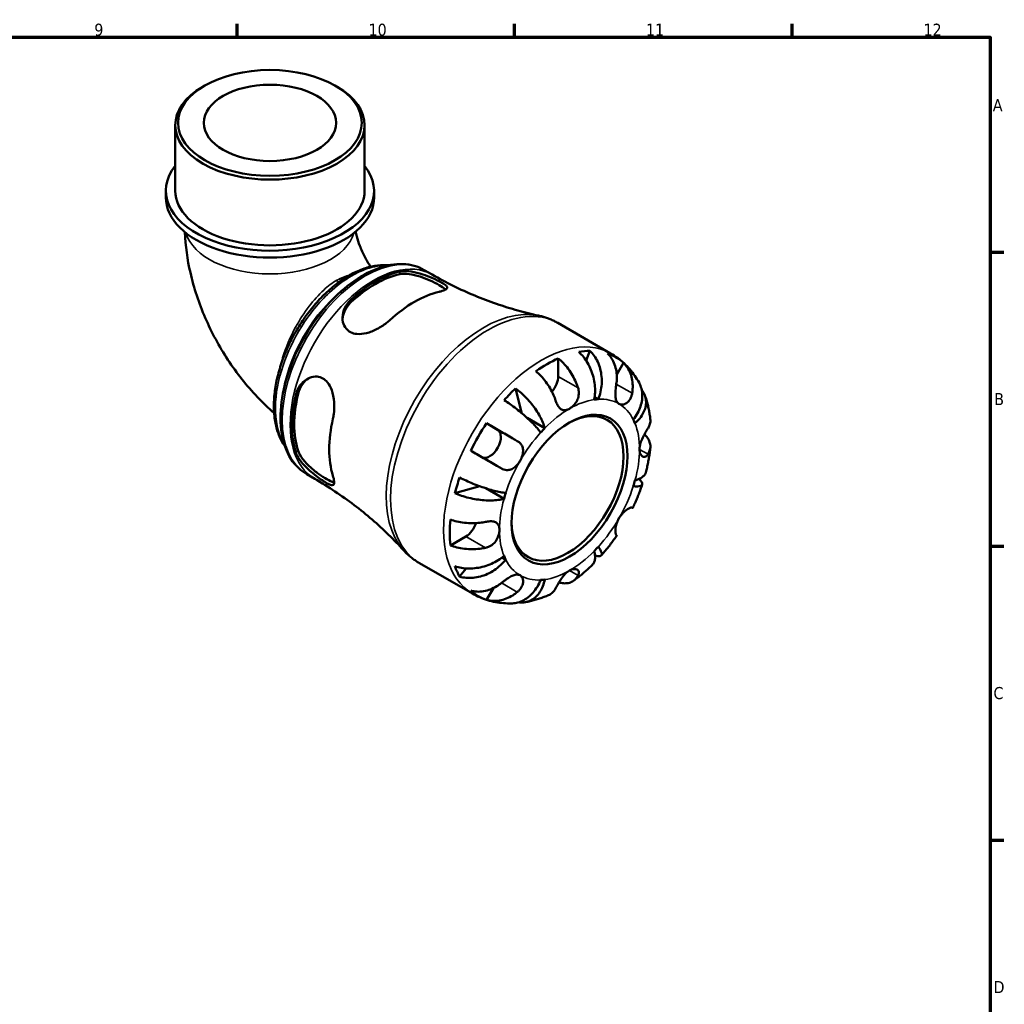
# Model space of a CAD drawing. Header units: millimetres. Extents: x 0 to 902, y -200 to 594.
# Tile 5 of 5: x 576 to 825, y 330 to 578. Entities that reach past the tile are written whole.
import ezdxf

# ---------------------------------------------------------------- set-up
doc = ezdxf.new("R2010")
doc.units = ezdxf.units.MM
for name, color, linetype, lineweight in [('Border (ANSI)', 7, 'Continuous', 70), ('Visible (ANSI)', 7, 'Continuous', 50), ('Visible Narrow (ANSI)', 7, 'Continuous', 35)]:
    doc.layers.add(name, color=color, linetype=linetype, lineweight=lineweight)
doc.styles.add('Note Text (ANSI)', font='tahoma.ttf')

# ---------------------------------------------------------------- blocks, each defined once
blk = doc.blocks.new('Borders Default Border')
at = {"layer": 'Border (ANSI)'}
for p, q in [((630.75, 574), (630.75, 577.45)), ((700.83, 574), (700.83, 577.45)), ((770.92, 574), (770.92, 577.45)), ((821, 519.75), (824.45, 519.75)), ((821, 445.5), (824.45, 445.5)), ((821, 371.25), (824.45, 371.25))]:
    blk.add_line(p, q, dxfattribs=at)
at = {"layer": 'Border (ANSI)', "flags": 128}
blk.add_lwpolyline([(20, 20), (20, 574), (821, 574), (821, 20), (20, 20)], dxfattribs=at)
at = {"layer": 'Border (ANSI)', "color": 230, "true_color": 0xff0080, "attachment_point": 7, "style": 'Note Text (ANSI)'}
for s, insert, char_height in [('9', (594.7, 574.34), 3.05), ('10', (663.96, 574.34), 3.048), ('11', (734.04, 574.4), 3.048), ('12', (804.13, 574.4), 3.048), ('A', (821.63, 555.35), 3.05), ('B', (821.99, 481.1), 3.05), ('C', (821.8, 406.8), 3.05), ('D', (821.81, 332.6), 3.05)]:
    blk.add_mtext(s, dxfattribs=dict(at, insert=insert, char_height=char_height))

msp = doc.modelspace()

# ---------------------------------------------------------------- linework, layer by layer
at = {"layer": 'Visible (ANSI)'}
for p, q in [((622.592, 561.805), (622.095, 561.516)), ((655.53, 561.805), (656.027, 561.516)), ((615.159, 535.225), (615.159, 551.821)), ((662.962, 535.225), (662.962, 551.821)), ((612.769, 533.508), (612.769, 535.225)), ((665.352, 533.508), (665.352, 535.225)), ((678.037, 515.226), (680.059, 514.062)), ((711.741, 501.876), (725.116, 494.173)), ((711.893, 492.918), (711.893, 488.366)), ((719.879, 494.81), (718.917, 492.366)), ((728.348, 491.804), (726.654, 488.87)), ((701.084, 485.344), (702.707, 479.02)), ((722.005, 482.589), (721.068, 483.128)), ((708.482, 475.302), (704.011, 477.877)), ((693.781, 476.523), (696.564, 474.907)), ((648.345, 463.665), (650.367, 462.5)), ((692.111, 460.603), (685.789, 458.852)), ((698.181, 457.459), (693.612, 460.091)), ((688.558, 447.95), (684.622, 445.683)), ((676.808, 441.215), (690.184, 433.513)), ((698.614, 442.074), (697.674, 442.615)), ((688.608, 439.864), (686.963, 437.797)), ((695.49, 434.893), (693.781, 431.932))]:
    msp.add_line(p, q, dxfattribs=at)
for centre, major_axis, ratio in [((639.061, 552.394), (-23.201, 0), 0.5758617), ((639.061, 552.394), (-16.731, 0), 0.5758617), ((714.721, 459.771), (-10.33, -17.938), 0.5780931)]:
    msp.add_ellipse(centre, major_axis=major_axis, ratio=ratio, dxfattribs=at)
for centre, major_axis, ratio, start_param, end_param in [((639.061, 551.821), (-23.901, 0), 0.5758617, 5.5016397, 10.2063236), ((639.061, 535.225), (-26.292, 0), 0.5758617, 5.8534856, 9.8544776), ((639.061, 535.225), (-23.901, 0), 0.5758617, 0, 3.1415927), ((639.061, 533.508), (-26.292, 0), 0.5758617, 0, 3.1415927), ((665.666, 488.02), (14.847, 25.782), 0.5780931, 0.4831869, 1.083742), ((665.666, 488.02), (14.447, 25.088), 0.5780931, 0.4746049, 1.092324), ((675.565, 482.319), (-15.189, -26.376), 0.5780931, 3.6317407, 4.2183735), ((709.064, 463.029), (17.365, 30.155), 0.5780931, 0.6682605, 0.8986684), ((709.064, 463.029), (17.365, 30.155), 0.5780931, 0.328385, 0.4531457), ((709.064, 463.029), (17.365, 30.155), 0.5780931, 6.1660477, 6.3964555), ((709.064, 486.737), (-1.996, -3.466), 0.5780931, 1.2293367, 2.3542608), ((709.064, 463.029), (17.365, 30.155), 0.5780931, 1.1137832, 1.2385439), ((665.666, 488.02), (14.847, 25.782), 0.5780931, 2.0539833, 2.6545383), ((665.666, 488.02), (14.447, 25.088), 0.5780931, 2.0454012, 2.6631203), ((714.721, 459.771), (12.476, 21.665), 0.5780931, 0.3587599, 0.4227708), ((714.226, 460.056), (9.981, 17.332), 0.5780931, 2.3715442, 7.0532338), ((675.565, 482.319), (-15.189, -26.376), 0.5780931, 5.202537, 5.7891699), ((709.064, 463.029), (17.365, 30.155), 0.5780931, 1.4536587, 1.6840665), ((714.721, 459.771), (-12.476, -21.665), 0.5780931, 4.2857507, 4.3497617), ((714.721, 459.771), (12.476, 21.665), 0.5780931, 5.8565471, 5.920558), ((694.564, 471.443), (1.996, 3.466), 0.5780931, 3.2060129, 6.2812516), ((709.064, 463.029), (17.365, 30.155), 0.5780931, 1.8991814, 2.023942), ((714.721, 459.771), (12.476, 21.665), 0.5780931, 5.0711489, 5.1351598), ((714.721, 459.771), (-12.476, -21.665), 0.5780931, 5.0711489, 5.1351598), ((709.064, 463.029), (17.365, 30.155), 0.5780931, 2.2390569, 2.4694647), ((688.558, 451.22), (-1.996, -3.466), 0.5780931, 0.7834645, 1.9156896), ((714.721, 459.771), (12.476, 21.665), 0.5780931, 4.2857507, 4.3497617), ((714.721, 459.771), (-12.476, -21.665), 0.5780931, 5.8565471, 5.920558), ((709.064, 463.029), (-17.365, -30.155), 0.5780931, 5.8261722, 5.9509328), ((714.721, 459.771), (-12.476, -21.665), 0.5780931, 0.3587599, 0.4227708), ((709.064, 463.029), (-17.365, -30.155), 0.5780931, 6.1660477, 6.3964555)]:
    msp.add_ellipse(centre, major_axis=major_axis, ratio=ratio, start_param=start_param, end_param=end_param, dxfattribs=at)
for points, knots in [([(617.584, 524.775), (617.713, 521.3), (618.197, 517.896), (619.85, 510.65), (621.128, 506.834), (624.326, 499.466), (626.247, 495.916), (630.658, 489.198), (633.147, 486.031), (637.242, 481.717), (638.64, 480.373), (640.105, 479.099)], [3.1856258, 3.1856258, 3.1856258, 3.1856258, 3.4364178, 3.4364178, 3.731243, 3.731243, 4.0260682, 4.0260682, 4.3208934, 4.3208934, 4.4632005, 4.4632005, 4.4632005, 4.4632005]), ([(660.739, 524.942), (660.804, 524.565), (660.893, 524.149), (661.192, 522.971), (661.447, 522.16), (662.115, 520.412), (662.537, 519.471), (663.464, 517.698), (663.956, 516.863), (664.479, 516.074)], [3.36169504, 3.36169504, 3.36169504, 3.36169504, 3.47322959, 3.47322959, 3.65688591, 3.65688591, 3.85384725, 3.85384725, 4.03343137, 4.03343137, 4.03343137, 4.03343137]), ([(669.127, 516.432), (668.887, 516.456), (668.645, 516.474), (667.463, 516.523), (666.498, 516.456), (664.505, 516.114), (663.474, 515.833), (661.384, 515.061), (660.323, 514.566), (658.208, 513.38), (657.153, 512.687), (655.08, 511.124), (654.061, 510.255), (652.085, 508.366), (651.128, 507.346), (649.297, 505.184), (648.423, 504.041), (646.779, 501.662), (646.009, 500.426), (644.589, 497.888), (643.94, 496.588), (642.778, 493.953), (642.266, 492.619), (641.393, 489.949), (641.031, 488.614), (640.47, 485.972), (640.27, 484.666), (640.041, 482.116), (640.011, 480.872), (640.128, 478.479), (640.274, 477.33), (640.742, 475.163), (641.063, 474.145), (641.847, 472.337), (642.295, 471.535), (642.816, 470.807)], [7.3242718, 7.3242718, 7.3242718, 7.3242718, 7.3643572, 7.3643572, 7.5183961, 7.5183961, 7.6780925, 7.6780925, 7.8410851, 7.8410851, 8.0052848, 8.0052848, 8.1695713, 8.1695713, 8.3335333, 8.3335333, 8.4971272, 8.4971272, 8.6604676, 8.6604676, 8.8237529, 8.8237529, 8.9871316, 8.9871316, 9.1507791, 9.1507791, 9.3147994, 9.3147994, 9.4791328, 9.4791328, 9.6433179, 9.6433179, 9.8059228, 9.8059228, 9.9545691, 9.9545691, 9.9545691, 9.9545691]), ([(678.037, 515.226), (676.444, 516.144), (674.619, 516.648), (670.652, 516.811), (668.499, 516.431), (664.034, 514.805), (661.715, 513.514), (657.207, 510.16), (655.019, 508.091), (651.003, 503.405), (649.173, 500.79), (646.045, 495.273), (644.746, 492.372), (642.805, 486.56), (642.164, 483.649), (641.621, 478.094), (641.72, 475.449), (642.691, 470.71), (643.557, 468.608), (645.768, 465.556), (646.967, 464.458), (648.345, 463.665)], [5.4997209, 5.4997209, 5.4997209, 5.4997209, 5.7929356, 5.7929356, 6.1019464, 6.1019464, 6.4276795, 6.4276795, 6.7555425, 6.7555425, 7.0820997, 7.0820997, 7.4080963, 7.4080963, 7.7347334, 7.7347334, 8.0626536, 8.0626536, 8.3877728, 8.3877728, 8.6413135, 8.6413135, 8.6413135, 8.6413135]), ([(671.888, 514.838), (672.092, 514.883), (672.308, 514.916), (673.207, 515.002), (673.965, 514.965), (675.695, 514.7), (676.683, 514.442), (678.445, 513.858), (679.216, 513.559), (680.521, 513.002), (681.058, 512.755), (682.026, 512.276), (682.441, 512.052), (683.216, 511.581), (683.515, 511.352), (683.891, 510.891), (683.888, 510.672), (683.492, 510.278), (683.121, 510.1), (682.344, 509.859), (682.08, 509.789), (681.788, 509.723)], [-2.4596733, -2.4596733, -2.4596733, -2.4596733, -2.3687682, -2.3687682, -2.0987401, -2.0987401, -1.7859063, -1.7859063, -1.5384941, -1.5384941, -1.3426217, -1.3426217, -1.1452716, -1.1452716, -0.8922041, -0.8922041, -0.5721176, -0.5721176, -0.2699911, -0.2699911, -0.1397069, -0.1397069, -0.1397069, -0.1397069]), ([(671.888, 514.152), (672.536, 514.286), (673.349, 514.304), (675.113, 514.09), (676.065, 513.86), (677.794, 513.308), (678.693, 512.957), (680.376, 512.2), (681.161, 511.797), (682.415, 511.075), (682.946, 510.72), (683.347, 510.368), (683.393, 510.326), (683.435, 510.284)], [1.0675701, 1.0675701, 1.0675701, 1.0675701, 1.3561235, 1.3561235, 1.6446769, 1.6446769, 1.9107173, 1.9107173, 2.1767577, 2.1767577, 2.4427981, 2.4427981, 2.480216, 2.480216, 2.480216, 2.480216]), ([(680.059, 514.062), (681.802, 513.058), (683.578, 512.11), (687.166, 510.339), (688.978, 509.516), (692.612, 508.001), (694.433, 507.31), (698.055, 506.062), (699.856, 505.504), (703.411, 504.52), (705.164, 504.094), (706.882, 503.729)], [5.49972085, 5.49972085, 5.49972085, 5.49972085, 5.53673235, 5.53673235, 5.57374384, 5.57374384, 5.61075534, 5.61075534, 5.64776683, 5.64776683, 5.68477832, 5.68477832, 5.68477832, 5.68477832]), ([(669.343, 502.556), (669.082, 502.315), (668.802, 502.079), (667.779, 501.284), (666.968, 500.768), (665.239, 499.883), (664.319, 499.521), (662.585, 499.097), (661.771, 499.012), (660.436, 499.142), (659.902, 499.288), (658.977, 499.764), (658.594, 500.078), (657.906, 500.929), (657.65, 501.486), (657.339, 502.848), (657.357, 503.67), (657.749, 505.313), (658.14, 506.131), (658.924, 507.146), (659.172, 507.418), (659.443, 507.672)], [-2.4790192, -2.4790192, -2.4790192, -2.4790192, -2.3627081, -2.3627081, -2.0765821, -2.0765821, -1.7793934, -1.7793934, -1.5106282, -1.5106282, -1.3077881, -1.3077881, -1.1151315, -1.1151315, -0.8806036, -0.8806036, -0.5856229, -0.5856229, -0.2787648, -0.2787648, -0.1576809, -0.1576809, -0.1576809, -0.1576809]), ([(657.407, 502.803), (657.454, 503.456), (657.615, 504.14), (658.251, 505.61), (658.795, 506.373), (659.443, 506.985)], [0.59147282, 0.59147282, 0.59147282, 0.59147282, 0.82063425, 0.82063425, 1.10918766, 1.10918766, 1.10918766, 1.10918766]), ([(711.741, 501.876), (711.438, 502.05), (711.13, 502.215), (710.504, 502.523), (710.187, 502.668), (709.543, 502.936), (709.217, 503.06), (708.559, 503.287), (708.227, 503.39), (707.558, 503.575), (707.221, 503.657), (706.882, 503.729)], [5.49972085, 5.49972085, 5.49972085, 5.49972085, 5.53673235, 5.53673235, 5.57374384, 5.57374384, 5.61075534, 5.61075534, 5.64776683, 5.64776683, 5.68477832, 5.68477832, 5.68477832, 5.68477832]), ([(711.893, 492.918), (712.345, 492.55), (712.786, 492.135), (713.58, 491.296), (714.004, 490.794), (714.794, 489.725), (715.161, 489.158), (715.779, 488.085), (716.087, 487.479), (716.551, 486.406), (716.726, 485.941), (716.871, 485.499)], [0.18972425, 0.18972425, 0.18972425, 0.18972425, 0.36926522, 0.36926522, 0.55452014, 0.55452014, 0.73977506, 0.73977506, 0.92607912, 0.92607912, 1.06568045, 1.06568045, 1.06568045, 1.06568045]), ([(720.96, 482.487), (721.07, 483.042), (721.147, 483.673), (721.196, 484.968), (721.168, 485.631), (721.036, 486.848), (720.92, 487.513), (720.59, 488.822), (720.375, 489.464), (719.913, 490.602), (719.622, 491.201), (718.964, 492.325), (718.596, 492.851), (717.883, 493.725), (717.475, 494.157), (717.045, 494.535)], [4.4593823, 4.4593823, 4.4593823, 4.4593823, 4.6457401, 4.6457401, 4.832098, 4.832098, 5.0177489, 5.0177489, 5.2033998, 5.2033998, 5.388581, 5.388581, 5.5737621, 5.5737621, 5.753847, 5.753847, 5.753847, 5.753847]), ([(719.879, 494.81), (720.286, 494.429), (720.658, 493.994), (721.285, 493.111), (721.596, 492.581), (722.118, 491.443), (722.33, 490.836), (722.633, 489.683), (722.753, 489.031), (722.879, 487.703), (722.886, 487.027), (722.81, 485.79), (722.719, 485.115), (722.429, 483.797), (722.228, 483.155), (722.005, 482.589)], [0.1897184, 0.1897184, 0.1897184, 0.1897184, 0.3698032, 0.3698032, 0.5549844, 0.5549844, 0.7401655, 0.7401655, 0.9258164, 0.9258164, 1.1114673, 1.1114673, 1.2978252, 1.2978252, 1.484183, 1.484183, 1.484183, 1.484183]), ([(726.543, 486.437), (726.617, 486.9), (726.664, 487.386), (726.693, 488.508), (726.648, 489.139), (726.469, 490.254), (726.319, 490.843), (725.904, 491.948), (725.638, 492.465), (725.077, 493.326), (724.734, 493.751), (724.348, 494.125)], [4.90264375, 4.90264375, 4.90264375, 4.90264375, 5.04224508, 5.04224508, 5.22854914, 5.22854914, 5.41380406, 5.41380406, 5.59905898, 5.59905898, 5.77859995, 5.77859995, 5.77859995, 5.77859995]), ([(732.279, 486.811), (731.953, 487.397), (731.596, 487.973), (730.819, 489.093), (730.4, 489.637), (729.498, 490.685), (729.016, 491.188), (727.994, 492.142), (727.453, 492.593), (726.321, 493.432), (725.729, 493.821), (725.116, 494.173)], [5.16582844, 5.16582844, 5.16582844, 5.16582844, 5.23260693, 5.23260693, 5.29938541, 5.29938541, 5.36616389, 5.36616389, 5.43294237, 5.43294237, 5.49972085, 5.49972085, 5.49972085, 5.49972085]), ([(728.348, 491.804), (728.734, 491.43), (729.077, 491.005), (729.638, 490.144), (729.904, 489.626), (730.319, 488.521), (730.469, 487.933), (730.648, 486.817), (730.693, 486.186), (730.664, 485.065), (730.617, 484.579), (730.543, 484.116)], [0.18972425, 0.18972425, 0.18972425, 0.18972425, 0.36926522, 0.36926522, 0.55452014, 0.55452014, 0.73977506, 0.73977506, 0.92607912, 0.92607912, 1.06568045, 1.06568045, 1.06568045, 1.06568045]), ([(645.57, 483.642), (645.633, 483.914), (645.712, 484.18), (646.085, 485.206), (646.495, 485.897), (647.589, 487.15), (648.305, 487.673), (649.692, 488.233), (650.337, 488.347), (651.472, 488.258), (651.955, 488.117), (652.855, 487.624), (653.258, 487.279), (654.055, 486.303), (654.403, 485.634), (654.994, 483.96), (655.184, 482.917), (655.33, 480.853), (655.3, 479.833), (655.122, 478.445), (655.051, 478.039), (654.963, 477.65)], [-2.4596733, -2.4596733, -2.4596733, -2.4596733, -2.3687682, -2.3687682, -2.0987401, -2.0987401, -1.7859063, -1.7859063, -1.5384941, -1.5384941, -1.3426217, -1.3426217, -1.1452716, -1.1452716, -0.8922041, -0.8922041, -0.5721176, -0.5721176, -0.2699911, -0.2699911, -0.1397069, -0.1397069, -0.1397069, -0.1397069]), ([(646.164, 483.984), (646.37, 484.852), (646.76, 485.707), (647.719, 486.998), (648.236, 487.484), (648.783, 487.853)], [1.06757005, 1.06757005, 1.06757005, 1.06757005, 1.35612346, 1.35612346, 1.58684111, 1.58684111, 1.58684111, 1.58684111]), ([(711.214, 482.242), (711.069, 482.684), (710.894, 483.148), (710.43, 484.222), (710.123, 484.827), (709.505, 485.901), (709.138, 486.468), (708.347, 487.536), (707.923, 488.038), (707.129, 488.877), (706.688, 489.293), (706.236, 489.66)], [4.90264375, 4.90264375, 4.90264375, 4.90264375, 5.04224508, 5.04224508, 5.22854914, 5.22854914, 5.41380406, 5.41380406, 5.59905898, 5.59905898, 5.77859995, 5.77859995, 5.77859995, 5.77859995]), ([(701.084, 485.344), (701.56, 484.992), (702.038, 484.601), (702.916, 483.821), (703.395, 483.36), (704.319, 482.388), (704.763, 481.877), (705.535, 480.919), (705.935, 480.382), (706.663, 479.303), (706.992, 478.76), (707.529, 477.777), (707.788, 477.246), (708.209, 476.223), (708.372, 475.73), (708.482, 475.302)], [0.1897184, 0.1897184, 0.1897184, 0.1897184, 0.3698032, 0.3698032, 0.5549844, 0.5549844, 0.7401655, 0.7401655, 0.9258164, 0.9258164, 1.1114673, 1.1114673, 1.2978252, 1.2978252, 1.484183, 1.484183, 1.484183, 1.484183]), ([(716.871, 485.499), (716.937, 485.299), (716.988, 485.093), (717.056, 484.688), (717.075, 484.49), (717.085, 484.042), (717.068, 483.793), (716.959, 483.107), (716.82, 482.683), (716.407, 481.839), (716.124, 481.437), (715.467, 480.723), (715.096, 480.425), (714.721, 480.21)], [-0.64798358, -0.64798358, -0.64798358, -0.64798358, -0.58129223, -0.58129223, -0.51957432, -0.51957432, -0.44316993, -0.44316993, -0.3085364, -0.3085364, -0.15881239, -0.15881239, 0, 0, 0, 0]), ([(727.221, 481.422), (727.073, 481.508), (726.942, 481.622), (726.71, 481.912), (726.611, 482.092), (726.428, 482.582), (726.363, 482.914), (726.301, 483.637), (726.3, 484.017), (726.333, 484.696), (726.356, 484.98), (726.415, 485.543), (726.45, 485.819), (726.507, 486.207), (726.524, 486.323), (726.543, 486.437)], [0, 0, 0, 0, 0.08884908, 0.08884908, 0.18379648, 0.18379648, 0.31419699, 0.31419699, 0.43784665, 0.43784665, 0.52411276, 0.52411276, 0.60765264, 0.60765264, 0.6434969, 0.6434969, 0.6434969, 0.6434969]), ([(730.828, 477.468), (731.207, 477.944), (731.577, 478.488), (732.201, 479.613), (732.454, 480.194), (732.817, 481.264), (732.961, 481.853), (733.116, 483.018), (733.127, 483.594), (733.042, 484.619), (732.94, 485.163), (732.641, 486.08), (732.471, 486.464), (732.279, 486.81)], [4.4593823, 4.4593823, 4.4593823, 4.4593823, 4.6457401, 4.6457401, 4.832098, 4.832098, 5.0177489, 5.0177489, 5.2033998, 5.2033998, 5.388581, 5.388581, 5.5333978, 5.5333978, 5.5333978, 5.5333978]), ([(732.956, 484.989), (733.062, 484.854), (733.159, 484.718), (733.487, 484.209), (733.695, 483.776), (733.974, 482.872), (734.044, 482.401), (734.062, 481.521), (734.012, 481.032), (733.773, 480.055), (733.583, 479.567), (733.134, 478.687), (732.831, 478.215), (732.108, 477.312), (731.687, 476.881), (731.261, 476.509)], [0.3030399, 0.3030399, 0.3030399, 0.3030399, 0.3698032, 0.3698032, 0.5549844, 0.5549844, 0.7401655, 0.7401655, 0.9258164, 0.9258164, 1.1114673, 1.1114673, 1.2978252, 1.2978252, 1.484183, 1.484183, 1.484183, 1.484183]), ([(730.543, 484.116), (730.522, 483.984), (730.496, 483.855), (730.402, 483.47), (730.319, 483.224), (730.108, 482.749), (729.978, 482.524), (729.622, 482.037), (729.381, 481.803), (728.803, 481.407), (728.465, 481.281), (727.801, 481.206), (727.486, 481.268), (727.221, 481.422)], [-0.64434498, -0.64434498, -0.64434498, -0.64434498, -0.60308586, -0.60308586, -0.52007987, -0.52007987, -0.43273909, -0.43273909, -0.31000661, -0.31000661, -0.15868997, -0.15868997, 0, 0, 0, 0]), ([(735.129, 477.592), (735.083, 477.996), (735.029, 478.398), (734.902, 479.202), (734.83, 479.602), (734.668, 480.401), (734.578, 480.799), (734.378, 481.592), (734.268, 481.987), (734.029, 482.773), (733.899, 483.164), (733.758, 483.552)], [4.83560922, 4.83560922, 4.83560922, 4.83560922, 4.87762751, 4.87762751, 4.91964579, 4.91964579, 4.96166407, 4.96166407, 5.00368235, 5.00368235, 5.04570064, 5.04570064, 5.04570064, 5.04570064]), ([(707.437, 474.199), (707.214, 474.508), (706.928, 474.871), (706.264, 475.64), (705.888, 476.046), (705.142, 476.809), (704.703, 477.237), (703.771, 478.1), (703.277, 478.537), (702.346, 479.328), (701.823, 479.755), (700.763, 480.584), (700.226, 480.984), (699.264, 481.674), (698.75, 482.028), (698.249, 482.354)], [4.4593823, 4.4593823, 4.4593823, 4.4593823, 4.6457401, 4.6457401, 4.832098, 4.832098, 5.0177489, 5.0177489, 5.2033998, 5.2033998, 5.388581, 5.388581, 5.5737621, 5.5737621, 5.753847, 5.753847, 5.753847, 5.753847]), ([(714.721, 480.21), (714.455, 480.057), (714.191, 479.947), (713.644, 479.818), (713.366, 479.812), (712.849, 479.934), (712.612, 480.056), (712.201, 480.399), (712.025, 480.602), (711.762, 480.997), (711.667, 481.163), (711.498, 481.502), (711.424, 481.673), (711.305, 481.978), (711.258, 482.108), (711.214, 482.242)], [0, 0, 0, 0, 0.11274969, 0.11274969, 0.24046199, 0.24046199, 0.3630761, 0.3630761, 0.46982648, 0.46982648, 0.53680834, 0.53680834, 0.59738122, 0.59738122, 0.64072731, 0.64072731, 0.64072731, 0.64072731]), ([(734.549, 475.241), (734.714, 475.503), (734.853, 475.785), (735.087, 476.453), (735.149, 476.844), (735.151, 477.328), (735.144, 477.459), (735.129, 477.592)], [4.90264375, 4.90264375, 4.90264375, 4.90264375, 5.04224508, 5.04224508, 5.22854914, 5.22854914, 5.2944972, 5.2944972, 5.2944972, 5.2944972]), ([(693.781, 476.523), (694.298, 476.224), (694.838, 475.913), (695.866, 475.32), (696.447, 474.985), (697.613, 474.312), (698.197, 473.974), (699.254, 473.364), (699.824, 473.035), (700.781, 472.481), (701.178, 472.251), (701.543, 472.041)], [0.18972425, 0.18972425, 0.18972425, 0.18972425, 0.36926522, 0.36926522, 0.55452014, 0.55452014, 0.73977506, 0.73977506, 0.92607912, 0.92607912, 1.06568045, 1.06568045, 1.06568045, 1.06568045]), ([(732.399, 469.951), (732.399, 470.227), (732.429, 470.519), (732.553, 471.153), (732.65, 471.493), (732.944, 472.314), (733.161, 472.787), (733.547, 473.541), (733.705, 473.828), (733.975, 474.299), (734.088, 474.489), (734.305, 474.848), (734.408, 475.015), (734.518, 475.191), (734.533, 475.216), (734.549, 475.241)], [-2.77804136, -2.77804136, -2.77804136, -2.77804136, -2.67672151, -2.67672151, -2.56558131, -2.56558131, -2.40960112, -2.40960112, -2.30519389, -2.30519389, -2.22617552, -2.22617552, -2.14450488, -2.14450488, -2.1308178, -2.1308178, -2.1308178, -2.1308178]), ([(733.643, 473.712), (733.943, 473.434), (734.197, 473.145), (734.632, 472.538), (734.833, 472.166), (735.093, 471.405), (735.152, 471.017), (735.149, 470.304), (735.087, 469.913), (734.853, 469.244), (734.714, 468.962), (734.549, 468.7)], [0.21289028, 0.21289028, 0.21289028, 0.21289028, 0.36926522, 0.36926522, 0.55452014, 0.55452014, 0.73977506, 0.73977506, 0.92607912, 0.92607912, 1.06568045, 1.06568045, 1.06568045, 1.06568045]), ([(701.543, 472.041), (701.646, 471.981), (701.746, 471.916), (702.032, 471.709), (702.204, 471.554), (702.51, 471.199), (702.64, 471), (702.884, 470.481), (702.967, 470.152), (703.021, 469.368), (702.962, 468.913), (702.696, 467.966), (702.486, 467.483), (702.221, 467.025)], [-0.64434498, -0.64434498, -0.64434498, -0.64434498, -0.60308586, -0.60308586, -0.52007987, -0.52007987, -0.43273909, -0.43273909, -0.31000661, -0.31000661, -0.15868997, -0.15868997, 0, 0, 0, 0]), ([(733.999, 464.126), (734.106, 464.538), (734.207, 464.95), (734.396, 465.776), (734.485, 466.189), (734.649, 467.016), (734.725, 467.43), (734.865, 468.258), (734.928, 468.673), (735.04, 469.501), (735.09, 469.915), (735.133, 470.33)], [4.37306584, 4.37306584, 4.37306584, 4.37306584, 4.41560022, 4.41560022, 4.4581346, 4.4581346, 4.50066899, 4.50066899, 4.54320337, 4.54320337, 4.58573775, 4.58573775, 4.58573775, 4.58573775]), ([(654.963, 463.261), (655.041, 463.004), (655.107, 462.766), (655.284, 462.009), (655.326, 461.597), (655.227, 461.029), (655.08, 460.883), (654.579, 460.874), (654.246, 460.987), (653.464, 461.384), (653.071, 461.617), (652.194, 462.184), (651.73, 462.504), (650.648, 463.298), (650.037, 463.777), (648.7, 464.921), (647.996, 465.597), (646.768, 467), (646.253, 467.73), (645.766, 468.715), (645.654, 468.988), (645.57, 469.253)], [-2.4790192, -2.4790192, -2.4790192, -2.4790192, -2.3627081, -2.3627081, -2.0765821, -2.0765821, -1.7793934, -1.7793934, -1.5106282, -1.5106282, -1.3077881, -1.3077881, -1.1151315, -1.1151315, -0.8806036, -0.8806036, -0.5856229, -0.5856229, -0.2787648, -0.2787648, -0.1576809, -0.1576809, -0.1576809, -0.1576809]), ([(655.296, 461.528), (655.236, 461.544), (655.173, 461.563), (654.663, 461.732), (654.089, 462.014), (653.462, 462.375), (652.835, 462.736), (652.093, 463.212), (650.596, 464.291), (649.842, 464.894), (648.5, 466.117), (647.826, 466.827), (646.76, 468.251), (646.37, 468.965), (646.164, 469.595)], [-0.3053447, -0.3053447, -0.3053447, -0.3053447, -0.2660404, -0.2660404, 0, 0, 0, 0.2660404, 0.2660404, 0.5320808, 0.5320808, 0.8206342, 0.8206342, 1.1091877, 1.1091877, 1.1091877, 1.1091877]), ([(697.543, 465.112), (697.178, 465.323), (696.781, 465.553), (695.824, 466.106), (695.254, 466.436), (694.197, 467.046), (693.613, 467.384), (692.447, 468.057), (691.866, 468.392), (690.838, 468.985), (690.298, 469.296), (689.781, 469.595)], [4.90264375, 4.90264375, 4.90264375, 4.90264375, 5.04224508, 5.04224508, 5.22854914, 5.22854914, 5.41380406, 5.41380406, 5.59905898, 5.59905898, 5.77859995, 5.77859995, 5.77859995, 5.77859995]), ([(734.549, 468.7), (734.494, 468.613), (734.435, 468.532), (734.277, 468.345), (734.172, 468.251), (733.942, 468.104), (733.817, 468.057), (733.501, 468.015), (733.312, 468.059), (732.927, 468.299), (732.743, 468.524), (732.474, 469.133), (732.399, 469.519), (732.399, 469.951)], [-0.64008532, -0.64008532, -0.64008532, -0.64008532, -0.59222185, -0.59222185, -0.51595037, -0.51595037, -0.43235608, -0.43235608, -0.30863031, -0.30863031, -0.15844955, -0.15844955, 0, 0, 0, 0]), ([(702.221, 467.025), (702.073, 466.769), (701.909, 466.522), (701.542, 466.045), (701.338, 465.817), (700.822, 465.338), (700.503, 465.113), (699.847, 464.804), (699.517, 464.717), (698.946, 464.68), (698.711, 464.698), (698.253, 464.793), (698.032, 464.869), (697.724, 465.013), (697.633, 465.06), (697.543, 465.112)], [0, 0, 0, 0, 0.08884908, 0.08884908, 0.18379648, 0.18379648, 0.31419699, 0.31419699, 0.43784665, 0.43784665, 0.52411276, 0.52411276, 0.60765264, 0.60765264, 0.6434969, 0.6434969, 0.6434969, 0.6434969]), ([(686.963, 462.805), (687.496, 462.536), (688.059, 462.268), (689.139, 461.78), (689.754, 461.516), (691.001, 461.013), (691.633, 460.773), (692.784, 460.362), (693.408, 460.152), (694.622, 459.775), (695.211, 459.608), (696.244, 459.342), (696.783, 459.218), (697.779, 459.025), (698.236, 458.957), (698.614, 458.917)], [0.1897184, 0.1897184, 0.1897184, 0.1897184, 0.3698032, 0.3698032, 0.5549844, 0.5549844, 0.7401655, 0.7401655, 0.9258164, 0.9258164, 1.1114673, 1.1114673, 1.2978252, 1.2978252, 1.484183, 1.484183, 1.484183, 1.484183]), ([(731.261, 462.083), (731.687, 462.2), (732.108, 462.354), (732.831, 462.713), (733.134, 462.919), (733.583, 463.329), (733.773, 463.571), (733.937, 463.927), (733.972, 464.026), (733.998, 464.126)], [4.45938231, 4.45938231, 4.45938231, 4.45938231, 4.64574015, 4.64574015, 4.83209799, 4.83209799, 5.0177489, 5.0177489, 5.08746099, 5.08746099, 5.08746099, 5.08746099]), ([(672.767, 444.487), (671.589, 445.79), (670.34, 447.092), (667.705, 449.673), (666.319, 450.951), (663.421, 453.457), (661.909, 454.685), (658.775, 457.068), (657.154, 458.222), (653.821, 460.436), (652.11, 461.496), (650.367, 462.5)], [2.17307073, 2.17307073, 2.17307073, 2.17307073, 2.21008222, 2.21008222, 2.24709372, 2.24709372, 2.28410521, 2.28410521, 2.3211167, 2.3211167, 2.3581282, 2.3581282, 2.3581282, 2.3581282]), ([(730.68, 455.129), (730.866, 455.515), (731.047, 455.904), (731.399, 456.685), (731.57, 457.077), (731.902, 457.865), (732.062, 458.261), (732.374, 459.054), (732.524, 459.453), (732.814, 460.252), (732.953, 460.652), (733.087, 461.054)], [4.05717495, 4.05717495, 4.05717495, 4.05717495, 4.09909647, 4.09909647, 4.141018, 4.141018, 4.18293952, 4.18293952, 4.22486105, 4.22486105, 4.26678257, 4.26678257, 4.26678257, 4.26678257]), ([(732.249, 462.43), (732.453, 462.25), (732.635, 462.069), (732.94, 461.697), (733.042, 461.514), (733.127, 461.214), (733.116, 461.071), (732.961, 460.838), (732.817, 460.749), (732.454, 460.629), (732.201, 460.588), (731.577, 460.566), (731.207, 460.585), (730.828, 460.625)], [0.4026033, 0.4026033, 0.4026033, 0.4026033, 0.5549844, 0.5549844, 0.7401655, 0.7401655, 0.9258164, 0.9258164, 1.1114673, 1.1114673, 1.2978252, 1.2978252, 1.484183, 1.484183, 1.484183, 1.484183]), ([(698.181, 457.459), (697.756, 457.342), (697.248, 457.238), (696.152, 457.093), (695.564, 457.052), (694.444, 457.028), (693.81, 457.042), (692.512, 457.134), (691.848, 457.212), (690.632, 457.402), (689.967, 457.531), (688.664, 457.845), (688.025, 458.029), (686.91, 458.398), (686.332, 458.616), (685.789, 458.852)], [4.4593823, 4.4593823, 4.4593823, 4.4593823, 4.6457401, 4.6457401, 4.832098, 4.832098, 5.0177489, 5.0177489, 5.2033998, 5.2033998, 5.388581, 5.388581, 5.5737621, 5.5737621, 5.753847, 5.753847, 5.753847, 5.753847]), ([(727.221, 452.517), (727.369, 452.773), (727.534, 453.019), (727.898, 453.499), (728.1, 453.728), (728.589, 454.221), (728.879, 454.463), (729.413, 454.843), (729.653, 454.982), (730.004, 455.146), (730.129, 455.191), (730.335, 455.24), (730.416, 455.246), (730.502, 455.23), (730.524, 455.222), (730.543, 455.211)], [0, 0, 0, 0, 0.08884908, 0.08884908, 0.18379648, 0.18379648, 0.31419699, 0.31419699, 0.43784665, 0.43784665, 0.52411276, 0.52411276, 0.60765264, 0.60765264, 0.6434969, 0.6434969, 0.6434969, 0.6434969]), ([(730.543, 455.211), (730.617, 455.168), (730.664, 455.14), (730.693, 455.12), (730.648, 455.145), (730.54, 455.206), (730.521, 455.217), (730.499, 455.229)], [4.90264375, 4.90264375, 4.90264375, 4.90264375, 5.04224508, 5.04224508, 5.22854914, 5.22854914, 5.26459478, 5.26459478, 5.26459478, 5.26459478]), ([(684.622, 452.223), (685.166, 452.016), (685.747, 451.843), (686.871, 451.575), (687.518, 451.46), (688.839, 451.31), (689.514, 451.276), (690.752, 451.277), (691.43, 451.314), (692.592, 451.448), (693.081, 451.528), (693.537, 451.623)], [0.18972425, 0.18972425, 0.18972425, 0.18972425, 0.36926522, 0.36926522, 0.55452014, 0.55452014, 0.73977506, 0.73977506, 0.92607912, 0.92607912, 1.06568045, 1.06568045, 1.06568045, 1.06568045]), ([(693.537, 451.623), (693.689, 451.655), (693.84, 451.682), (694.226, 451.738), (694.457, 451.759), (694.921, 451.771), (695.151, 451.759), (695.681, 451.676), (695.957, 451.583), (696.47, 451.269), (696.679, 451.03), (696.971, 450.407), (697.044, 450.023), (697.044, 449.591)], [-0.64008532, -0.64008532, -0.64008532, -0.64008532, -0.59222185, -0.59222185, -0.51595037, -0.51595037, -0.43235608, -0.43235608, -0.30863031, -0.30863031, -0.15844955, -0.15844955, 0, 0, 0, 0]), ([(726.543, 448.283), (726.522, 448.295), (726.501, 448.314), (726.444, 448.389), (726.409, 448.466), (726.351, 448.677), (726.329, 448.814), (726.299, 449.21), (726.302, 449.49), (726.375, 450.201), (726.46, 450.641), (726.749, 451.574), (726.957, 452.059), (727.221, 452.517)], [-0.64434498, -0.64434498, -0.64434498, -0.64434498, -0.60308586, -0.60308586, -0.52007987, -0.52007987, -0.43273909, -0.43273909, -0.31000661, -0.31000661, -0.15868997, -0.15868997, 0, 0, 0, 0]), ([(697.044, 449.591), (697.044, 449.315), (697.014, 449.022), (696.886, 448.391), (696.783, 448.054), (696.444, 447.259), (696.174, 446.817), (695.604, 446.169), (695.348, 445.938), (694.856, 445.595), (694.633, 445.468), (694.162, 445.256), (693.915, 445.172), (693.621, 445.101), (693.579, 445.092), (693.537, 445.083)], [-2.77804136, -2.77804136, -2.77804136, -2.77804136, -2.67672151, -2.67672151, -2.56558131, -2.56558131, -2.40960112, -2.40960112, -2.30519389, -2.30519389, -2.22617552, -2.22617552, -2.14450488, -2.14450488, -2.1308178, -2.1308178, -2.1308178, -2.1308178]), ([(722.753, 443.155), (723.034, 443.471), (723.311, 443.792), (723.858, 444.443), (724.127, 444.772), (724.659, 445.438), (724.921, 445.775), (725.437, 446.456), (725.692, 446.8), (726.192, 447.495), (726.438, 447.846), (726.68, 448.2)], [3.58721372, 3.58721372, 3.58721372, 3.58721372, 3.62913397, 3.62913397, 3.67105421, 3.67105421, 3.71297446, 3.71297446, 3.7548947, 3.7548947, 3.79681495, 3.79681495, 3.79681495, 3.79681495]), ([(726.68, 448.201), (726.68, 448.201), (726.679, 448.201), (726.664, 448.211), (726.617, 448.239), (726.543, 448.283)], [0.89843989, 0.89843989, 0.89843989, 0.89843989, 0.92607912, 0.92607912, 1.06568045, 1.06568045, 1.06568045, 1.06568045]), ([(693.537, 445.083), (693.081, 444.988), (692.592, 444.908), (691.43, 444.773), (690.752, 444.737), (689.514, 444.735), (688.839, 444.77), (687.518, 444.919), (686.871, 445.035), (685.747, 445.302), (685.166, 445.476), (684.622, 445.683)], [4.90264375, 4.90264375, 4.90264375, 4.90264375, 5.04224508, 5.04224508, 5.22854914, 5.22854914, 5.41380406, 5.41380406, 5.59905898, 5.59905898, 5.77859995, 5.77859995, 5.77859995, 5.77859995]), ([(722.005, 445.343), (722.228, 445.034), (722.429, 444.721), (722.719, 444.166), (722.81, 443.925), (722.886, 443.548), (722.879, 443.376), (722.753, 443.122), (722.633, 443.039), (722.33, 442.959), (722.118, 442.955), (721.648, 443.029), (721.406, 443.092), (721.155, 443.175)], [4.4593823, 4.4593823, 4.4593823, 4.4593823, 4.6457401, 4.6457401, 4.832098, 4.832098, 5.0177489, 5.0177489, 5.2033998, 5.2033998, 5.388581, 5.388581, 5.5372074, 5.5372074, 5.5372074, 5.5372074]), ([(672.767, 444.487), (672.999, 444.23), (673.24, 443.98), (673.736, 443.494), (673.992, 443.258), (674.518, 442.803), (674.788, 442.584), (675.343, 442.162), (675.628, 441.959), (676.209, 441.573), (676.506, 441.389), (676.808, 441.215)], [2.17307073, 2.17307073, 2.17307073, 2.17307073, 2.21008222, 2.21008222, 2.24709372, 2.24709372, 2.28410521, 2.28410521, 2.3211167, 2.3211167, 2.3581282, 2.3581282, 2.3581282, 2.3581282]), ([(685.789, 440.398), (686.332, 440.215), (686.91, 440.079), (688.025, 439.9), (688.664, 439.845), (689.967, 439.838), (690.632, 439.886), (691.848, 440.055), (692.512, 440.19), (693.81, 440.558), (694.444, 440.79), (695.564, 441.284), (696.152, 441.591), (697.248, 442.279), (697.756, 442.661), (698.181, 443.033)], [0.1897184, 0.1897184, 0.1897184, 0.1897184, 0.3698032, 0.3698032, 0.5549844, 0.5549844, 0.7401655, 0.7401655, 0.9258164, 0.9258164, 1.1114673, 1.1114673, 1.2978252, 1.2978252, 1.484183, 1.484183, 1.484183, 1.484183]), ([(720.547, 440.83), (720.622, 440.904), (720.692, 440.986), (720.92, 441.31), (721.036, 441.596), (721.168, 442.194), (721.196, 442.56), (721.147, 443.369), (721.07, 443.812), (720.96, 444.24)], [0.85526472, 0.85526472, 0.85526472, 0.85526472, 0.92581641, 0.92581641, 1.11146732, 1.11146732, 1.29782516, 1.29782516, 1.484183, 1.484183, 1.484183, 1.484183]), ([(698.614, 442.074), (698.236, 441.598), (697.779, 441.103), (696.783, 440.193), (696.244, 439.777), (695.211, 439.092), (694.622, 438.76), (693.408, 438.205), (692.784, 437.982), (691.633, 437.668), (691.001, 437.547), (689.754, 437.429), (689.139, 437.432), (688.059, 437.532), (687.496, 437.636), (686.963, 437.797)], [4.4593823, 4.4593823, 4.4593823, 4.4593823, 4.6457401, 4.6457401, 4.832098, 4.832098, 5.0177489, 5.0177489, 5.2033998, 5.2033998, 5.388581, 5.388581, 5.5737621, 5.5737621, 5.753847, 5.753847, 5.753847, 5.753847]), ([(715.741, 436.75), (716.079, 436.993), (716.413, 437.243), (717.074, 437.755), (717.401, 438.016), (718.049, 438.55), (718.369, 438.823), (719.004, 439.378), (719.317, 439.661), (719.938, 440.238), (720.244, 440.531), (720.547, 440.83)], [3.26819882, 3.26819882, 3.26819882, 3.26819882, 3.31073827, 3.31073827, 3.35327773, 3.35327773, 3.39581719, 3.39581719, 3.43835665, 3.43835665, 3.4808961, 3.4808961, 3.4808961, 3.4808961]), ([(697.543, 436.208), (697.646, 436.292), (697.751, 436.376), (698.073, 436.629), (698.294, 436.796), (698.754, 437.128), (698.991, 437.291), (699.562, 437.654), (699.888, 437.839), (700.594, 438.161), (700.958, 438.273), (701.644, 438.334), (701.957, 438.274), (702.221, 438.12)], [-0.64434498, -0.64434498, -0.64434498, -0.64434498, -0.60308586, -0.60308586, -0.52007987, -0.52007987, -0.43273909, -0.43273909, -0.31000661, -0.31000661, -0.15868997, -0.15868997, 0, 0, 0, 0]), ([(702.221, 438.12), (702.369, 438.034), (702.501, 437.92), (702.731, 437.631), (702.826, 437.453), (702.983, 436.977), (703.019, 436.663), (702.959, 436.011), (702.87, 435.682), (702.617, 435.13), (702.485, 434.909), (702.174, 434.491), (701.998, 434.296), (701.719, 434.035), (701.633, 433.959), (701.543, 433.886)], [0, 0, 0, 0, 0.08884908, 0.08884908, 0.18379648, 0.18379648, 0.31419699, 0.31419699, 0.43784665, 0.43784665, 0.52411276, 0.52411276, 0.60765264, 0.60765264, 0.6434969, 0.6434969, 0.6434969, 0.6434969]), ([(711.214, 434.824), (711.263, 434.916), (711.315, 435.014), (711.459, 435.281), (711.556, 435.457), (711.777, 435.852), (711.903, 436.069), (712.239, 436.628), (712.457, 436.972), (712.984, 437.721), (713.295, 438.113), (713.979, 438.818), (714.348, 439.117), (714.721, 439.332)], [-0.64008532, -0.64008532, -0.64008532, -0.64008532, -0.59222185, -0.59222185, -0.51595037, -0.51595037, -0.43235608, -0.43235608, -0.30863031, -0.30863031, -0.15844955, -0.15844955, 0, 0, 0, 0]), ([(716.871, 438.082), (716.726, 437.807), (716.551, 437.544), (716.087, 437.005), (715.779, 436.754), (715.161, 436.392), (714.794, 436.248), (714.004, 436.089), (713.58, 436.076), (712.836, 436.146), (712.457, 436.221), (712.066, 436.341)], [4.90264375, 4.90264375, 4.90264375, 4.90264375, 5.04224508, 5.04224508, 5.22854914, 5.22854914, 5.41380406, 5.41380406, 5.59905898, 5.59905898, 5.75554697, 5.75554697, 5.75554697, 5.75554697]), ([(714.721, 439.332), (714.96, 439.47), (715.198, 439.572), (715.681, 439.707), (715.921, 439.733), (716.439, 439.691), (716.688, 439.583), (716.964, 439.296), (717.035, 439.154), (717.087, 438.871), (717.085, 438.739), (717.034, 438.458), (716.983, 438.31), (716.897, 438.133), (716.885, 438.107), (716.871, 438.082)], [-2.77804136, -2.77804136, -2.77804136, -2.77804136, -2.67672151, -2.67672151, -2.56558131, -2.56558131, -2.40960112, -2.40960112, -2.30519389, -2.30519389, -2.22617552, -2.22617552, -2.14450488, -2.14450488, -2.1308178, -2.1308178, -2.1308178, -2.1308178]), ([(689.781, 434.253), (690.298, 434.107), (690.838, 434.023), (691.866, 433.97), (692.447, 433.999), (693.613, 434.194), (694.197, 434.359), (695.254, 434.764), (695.824, 435.04), (696.781, 435.628), (697.178, 435.912), (697.543, 436.208)], [0.18972425, 0.18972425, 0.18972425, 0.18972425, 0.36926522, 0.36926522, 0.55452014, 0.55452014, 0.73977506, 0.73977506, 0.92607912, 0.92607912, 1.06568045, 1.06568045, 1.06568045, 1.06568045]), ([(700.029, 431.011), (700.436, 431.017), (700.866, 431.062), (701.823, 431.267), (702.346, 431.451), (703.277, 431.893), (703.771, 432.191), (704.703, 432.909), (705.142, 433.329), (705.888, 434.181), (706.264, 434.691), (706.928, 435.794), (707.214, 436.387), (707.437, 436.953)], [0.4060014, 0.4060014, 0.4060014, 0.4060014, 0.5549844, 0.5549844, 0.7401655, 0.7401655, 0.9258164, 0.9258164, 1.1114673, 1.1114673, 1.2978252, 1.2978252, 1.484183, 1.484183, 1.484183, 1.484183]), ([(708.482, 437.055), (708.372, 436.5), (708.209, 435.918), (707.788, 434.838), (707.529, 434.34), (706.992, 433.509), (706.663, 433.099), (705.935, 432.401), (705.535, 432.112), (704.763, 431.686), (704.319, 431.509), (703.395, 431.295), (702.916, 431.258), (702.302, 431.287), (702.127, 431.304), (701.948, 431.33)], [4.4593823, 4.4593823, 4.4593823, 4.4593823, 4.6457401, 4.6457401, 4.832098, 4.832098, 5.0177489, 5.0177489, 5.2033998, 5.2033998, 5.388581, 5.388581, 5.5737621, 5.5737621, 5.6438322, 5.6438322, 5.6438322, 5.6438322]), ([(690.184, 433.513), (690.789, 433.164), (691.415, 432.85), (692.693, 432.296), (693.346, 432.057), (694.668, 431.653), (695.337, 431.488), (696.679, 431.232), (697.353, 431.14), (698.696, 431.026), (699.365, 431.003), (700.029, 431.011)], [2.3581282, 2.3581282, 2.3581282, 2.3581282, 2.42412485, 2.42412485, 2.49012151, 2.49012151, 2.55611816, 2.55611816, 2.62211482, 2.62211482, 2.68811147, 2.68811147, 2.68811147, 2.68811147]), ([(701.543, 433.886), (701.178, 433.59), (700.781, 433.306), (699.824, 432.719), (699.254, 432.442), (698.197, 432.038), (697.613, 431.873), (696.447, 431.678), (695.866, 431.649), (694.838, 431.702), (694.298, 431.785), (693.781, 431.932)], [4.90264375, 4.90264375, 4.90264375, 4.90264375, 5.04224508, 5.04224508, 5.22854914, 5.22854914, 5.41380406, 5.41380406, 5.59905898, 5.59905898, 5.77859995, 5.77859995, 5.77859995, 5.77859995]), ([(703.597, 431.349), (704.004, 431.421), (704.408, 431.503), (705.209, 431.687), (705.607, 431.788), (706.394, 432.01), (706.784, 432.13), (707.558, 432.388), (707.941, 432.525), (708.701, 432.816), (709.077, 432.97), (709.45, 433.131)], [2.80832528, 2.80832528, 2.80832528, 2.80832528, 2.85034676, 2.85034676, 2.89236824, 2.89236824, 2.93438972, 2.93438972, 2.9764112, 2.9764112, 3.01843268, 3.01843268, 3.01843268, 3.01843268]), ([(709.45, 433.132), (709.578, 433.187), (709.699, 433.248), (710.123, 433.496), (710.43, 433.747), (710.894, 434.287), (711.069, 434.549), (711.214, 434.824)], [0.6715267, 0.6715267, 0.6715267, 0.6715267, 0.73977506, 0.73977506, 0.92607912, 0.92607912, 1.06568045, 1.06568045, 1.06568045, 1.06568045])]:
    msp.add_open_spline(points, degree=3, knots=knots, dxfattribs=at)
at = {"layer": 'Visible Narrow (ANSI)'}
for p, q in [((671.888, 514.152), (671.888, 514.838)), ((659.443, 506.985), (659.443, 507.672)), ((716.871, 485.499), (711.893, 488.366)), ((730.543, 484.116), (726.54, 486.421)), ((646.164, 483.984), (645.57, 483.642)), ((701.543, 472.041), (696.564, 474.907)), ((646.164, 469.595), (645.57, 469.253)), ((734.549, 468.7), (732.399, 469.938)), ((693.537, 445.083), (688.558, 447.95)), ((716.871, 438.082), (714.71, 439.326)), ((701.543, 433.886), (697.53, 436.197))]:
    msp.add_line(p, q, dxfattribs=at)
for centre, major_axis, ratio, start_param, end_param in [((639.061, 526.612), (21.511, 0), 0.5758617, 3.3075495, 6.1172285), ((663.191, 489.445), (-14.846, -25.781), 0.5780931, 3.1415927, 6.2831853), ((665.213, 488.281), (14.846, 25.781), 0.5780931, 0, 3.1415927), ((656.585, 513.122), (-0.699, 1.213), 0.5780931, 1.6333118, 2.1616701), ((659.718, 512.62), (-0.699, 1.213), 0.5780931, 5.4997209, 6.2831853), ((661.226, 490.577), (-13.624, -23.658), 0.5780931, 4.060376, 5.364402), ((694.275, 471.545), (-17.466, -30.33), 0.5780931, 3.1415927, 6.2831853), ((693.03, 472.262), (17.354, 30.136), 0.5780931, 0.1850575, 2.9565352), ((707.65, 463.843), (17.466, 30.33), 0.5780931, 0, 3.1415927), ((714.721, 459.771), (-12.476, -21.665), 0.5780931, 3.5643635, 3.9250571), ((714.721, 459.771), (12.476, 21.665), 0.5780931, 6.2812516, 6.6419452), ((714.721, 459.771), (-12.476, -21.665), 0.5780931, 3.9250571, 4.2857507), ((714.721, 459.771), (12.476, 21.665), 0.5780931, 5.920558, 6.2812516), ((714.721, 459.771), (12.476, 21.665), 0.5780931, 5.4958534, 5.8565471), ((714.721, 459.771), (-12.476, -21.665), 0.5780931, 4.3497617, 4.7104553), ((714.721, 459.771), (12.476, 21.665), 0.5780931, 5.1351598, 5.4958534), ((714.721, 459.771), (-12.476, -21.665), 0.5780931, 4.7104553, 5.0711489), ((714.721, 459.771), (12.476, 21.665), 0.5780931, 4.7104553, 5.0711489), ((714.721, 459.771), (-12.476, -21.665), 0.5780931, 5.1351598, 5.4958534), ((714.721, 459.771), (12.476, 21.665), 0.5780931, 4.3497617, 4.7104553), ((714.721, 459.771), (-12.476, -21.665), 0.5780931, 5.4958534, 5.8565471), ((714.721, 459.771), (12.476, 21.665), 0.5780931, 3.9250571, 4.2857507), ((714.721, 459.771), (-12.476, -21.665), 0.5780931, 5.920558, 6.2812516), ((714.721, 459.771), (-12.476, -21.665), 0.5780931, 6.2812516, 6.6419452), ((714.721, 459.771), (12.476, 21.665), 0.5780931, 3.5643635, 3.9250571)]:
    msp.add_ellipse(centre, major_axis=major_axis, ratio=ratio, start_param=start_param, end_param=end_param, dxfattribs=at)
for points, knots in [([(659.718, 513.764), (660.972, 514.487), (662.227, 515.067), (665.319, 516.138), (667.125, 516.428), (668.8, 516.361)], [-7.85398163, -7.85398163, -7.85398163, -7.85398163, -7.65906654, -7.65906654, -7.36478828, -7.36478828, -7.36478828, -7.36478828]), ([(642.707, 471.14), (642.569, 471.36), (642.438, 471.587), (641.049, 474.175), (640.408, 477.225), (640.495, 483.922), (641.155, 487.525), (643.492, 494.477), (645.086, 497.821), (649.062, 504.153), (651.479, 507.112), (655.895, 511.229), (657.805, 512.663), (659.718, 513.764)], [-3.6295565, -3.6295565, -3.6295565, -3.6295565, -3.5840045, -3.5840045, -3.1258453, -3.1258453, -2.6910472, -2.6910472, -2.2897185, -2.2897185, -1.8680411, -1.8680411, -1.5707963, -1.5707963, -1.5707963, -1.5707963]), ([(655.929, 512.643), (654.818, 512.003), (653.713, 511.164), (651.347, 508.98), (650.106, 507.573), (647.7, 504.411), (646.551, 502.632), (644.167, 498.286), (643.05, 495.658), (642.049, 492.317), (641.854, 491.578), (641.689, 490.844)], [-3.1415927, -3.1415927, -3.1415927, -3.1415927, -2.9248205, -2.9248205, -2.6595986, -2.6595986, -2.3711841, -2.3711841, -1.981355, -1.981355, -1.8699713, -1.8699713, -1.8699713, -1.8699713])]:
    msp.add_open_spline(points, degree=3, knots=knots, dxfattribs=at)
msp.add_open_spline([(659.292, 513.987), (658.19, 513.733), (657.058, 513.294), (655.929, 512.643)], degree=3, dxfattribs=at)

# ---------------------------------------------------------------- block references
msp.add_blockref('Borders Default Border', (0, 0))

doc.saveas('drawing.dxf')
